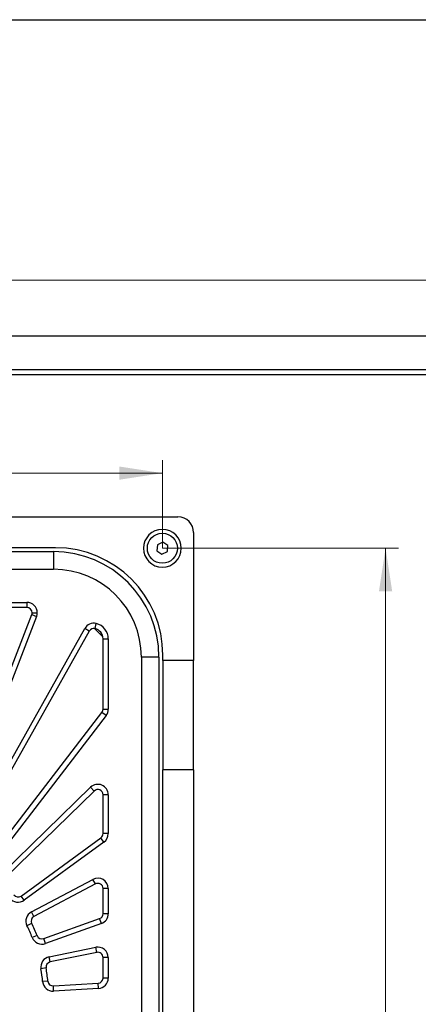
# Model space of a CAD drawing. Header units: millimetres. Extents: x 8 to 415, y 1 to 292.
# Tile 9 of 11: x 119 to 149, y 216 to 292. Entities that reach past the tile are written whole.
import ezdxf

# ---------------------------------------------------------------- set-up
doc = ezdxf.new("R2010")
doc.units = ezdxf.units.MM
doc.styles.add('SLDTEXTSTYLE1', font='TXT', dxfattribs={"width": 0.7})
doc.dimstyles.new('SLDDIMSTYLE0', dxfattribs={"dimtxt": 3.5, "dimasz": 3.302, "dimexe": 0, "dimexo": 0.0625, "dimgap": 0.875, "dimtad": 2, "dimlfac": 5, "dimrnd": 1e-09, "dimzin": 12, "dimdsep": 46, "dimtxsty": 'SLDTEXTSTYLE1', "dimsah": 1, "dimcen": 0.09, "dimadec": 0, "dimazin": 3, "dimtfac": 1, "dimtdec": 3, "dimtofl": 0, "dimtmove": 0, "dimatfit": 3, "dimfxl": 0, "dimfrac": 2, "dimtolj": 1, "dimtzin": 12, "dimarcsym": 0})

# ---------------------------------------------------------------- blocks, each defined once
blk = doc.blocks.new('_D')
at = {"color": 7, "linetype": 'Continuous', "lineweight": 0}
for p, q in [((43.77, 265.741), (43.77, 273.016)), ((161.77, 265.741), (161.77, 273.016)), ((161.77, 272.016), (43.77, 272.016))]:
    blk.add_line(p, q, dxfattribs=at)
at = {"color": 7, "linetype": 'Continuous', "lineweight": 18}
for points in [[(43.77, 272.016), (47.072, 271.508), (47.072, 272.524)], [(161.77, 272.016), (158.468, 272.524), (158.468, 271.508)]]:
    blk.add_solid(points, dxfattribs=at)
at = {"color": 7, "linetype": 'Continuous', "lineweight": 18, "insert": (99.095, 276.528), "char_height": 3.5, "attachment_point": 1, "style": 'SLDTEXTSTYLE1'}
blk.add_mtext('590', dxfattribs=at)
blk = doc.blocks.new('_D_6')
at = {"color": 7, "linetype": 'Continuous', "lineweight": 0}
for p, q in [((129.47, 251.441), (147.596, 251.441)), ((146.596, 166.041), (146.596, 251.441)), ((129.47, 166.041), (147.596, 166.041))]:
    blk.add_line(p, q, dxfattribs=at)
at = {"color": 7, "linetype": 'Continuous', "lineweight": 18}
for points in [[(146.596, 251.441), (146.088, 248.139), (147.104, 248.139)], [(146.596, 166.041), (147.104, 169.343), (146.088, 169.343)]]:
    blk.add_solid(points, dxfattribs=at)
at = {"color": 7, "linetype": 'Continuous', "lineweight": 18, "insert": (142.084, 204.891), "char_height": 3.5, "attachment_point": 1, "rotation": 90, "style": 'SLDTEXTSTYLE1'}
blk.add_mtext('427', dxfattribs=at)
blk = doc.blocks.new('_D_7')
at = {"color": 7, "linetype": 'Continuous', "lineweight": 0}
for p, q in [((76.07, 251.441), (76.07, 258.205)), ((129.47, 251.441), (129.47, 258.205)), ((129.47, 257.205), (76.07, 257.205))]:
    blk.add_line(p, q, dxfattribs=at)
at = {"color": 7, "linetype": 'Continuous', "lineweight": 18}
for points in [[(76.07, 257.205), (79.372, 256.697), (79.372, 257.713)], [(129.47, 257.205), (126.168, 257.713), (126.168, 256.697)]]:
    blk.add_solid(points, dxfattribs=at)
at = {"color": 7, "linetype": 'Continuous', "lineweight": 18, "insert": (99.095, 261.717), "char_height": 3.5, "attachment_point": 1, "style": 'SLDTEXTSTYLE1'}
blk.add_mtext('267', dxfattribs=at)

msp = doc.modelspace()

# ---------------------------------------------------------------- linework, layer by layer
at = {"color": 7, "linetype": 'Continuous', "lineweight": 25}
for p, q in [((20, 292), (415, 292)), ((45.7703, 267.7405), (159.7703, 267.7405)), ((156.1703, 265.1405), (49.3703, 265.1405)), ((156.1703, 264.7405), (49.3703, 264.7405)), ((74.8703, 253.8405), (130.6703, 253.8405)), ((131.8703, 252.6405), (131.8703, 242.8405)), ((129.0866, 251.6977), (129.0557, 251.2369)), ((129.5012, 251.9014), (129.0866, 251.6977)), ((129.8848, 251.6442), (129.5012, 251.9014)), ((129.8539, 251.1834), (129.8848, 251.6442)), ((84.1203, 251.1805), (121.1203, 251.1805)), ((121.2703, 251.4805), (84.2703, 251.4805)), ((121.1203, 251.1805), (121.1203, 249.8305)), ((129.0557, 251.2369), (129.4394, 250.9797)), ((129.4394, 250.9797), (129.8539, 251.1834)), ((84.1203, 249.8305), (121.1203, 249.8305)), ((115.3129, 247.2905), (119.0782, 247.2905)), ((119.0782, 247.2905), (119.0782, 246.8905)), ((112.8192, 229.2227), (119.4512, 246.3461)), ((119.0782, 246.8905), (115.3129, 246.8905)), ((119.4512, 246.3461), (119.8242, 246.2016)), ((119.4782, 246.4905), (119.8782, 246.4905)), ((119.8242, 246.2016), (113.1922, 229.0782)), ((124.3051, 245.2772), (124.3975, 245.6664)), ((114.1493, 228.6266), (123.5154, 245.2802)), ((123.864, 245.0841), (114.4979, 228.4305)), ((123.864, 245.0841), (123.5154, 245.2802)), ((124.9075, 244.6415), (124.2642, 245.2847)), ((124.9203, 239.0926), (124.9203, 244.4989)), ((124.9203, 244.4989), (125.3203, 244.4989)), ((125.3203, 244.4989), (125.3203, 239.0926)), ((129.2103, 243.0905), (127.8603, 243.0905)), ((127.8603, 243.0905), (127.8603, 174.0905)), ((129.2103, 243.0905), (129.2103, 174.0905)), ((129.5103, 242.8405), (129.5103, 243.2405)), ((131.8703, 242.8405), (129.5103, 242.8405)), ((129.5103, 242.8405), (129.5103, 234.4405)), ((131.8703, 234.4405), (131.8703, 242.8405)), ((116.0468, 227.4074), (124.8375, 238.8489)), ((125.1547, 238.6052), (124.8375, 238.8489)), ((124.9203, 239.0926), (125.3203, 239.0926)), ((125.1547, 238.6052), (116.364, 227.1637)), ((129.5103, 183.0405), (129.5103, 234.4405)), ((131.8703, 234.4405), (129.5103, 234.4405)), ((131.8703, 234.4405), (131.8703, 183.0405)), ((117.1551, 226.4607), (123.9617, 233.099)), ((124.241, 232.8126), (117.4344, 226.1743)), ((124.241, 232.8126), (123.9617, 233.099)), ((125.3203, 232.5262), (124.9203, 232.5262)), ((124.9203, 229.5451), (124.9203, 232.5262)), ((125.3203, 232.5262), (125.3203, 229.5451)), ((118.6324, 224.7563), (124.756, 229.2219)), ((124.9916, 228.8987), (124.756, 229.2219)), ((125.3203, 229.5451), (124.9203, 229.5451)), ((124.9916, 228.8987), (118.8681, 224.4332)), ((119.429, 223.5357), (124.1457, 226.0351)), ((124.333, 225.6816), (124.1457, 226.0351)), ((124.333, 225.6816), (119.6163, 223.1823)), ((124.9203, 223.3996), (124.9203, 225.3282)), ((125.3203, 225.3282), (124.9203, 225.3282)), ((125.3203, 225.3282), (125.3203, 223.3996)), ((118.8681, 224.4332), (118.6324, 224.7563)), ((119.6163, 223.1823), (119.429, 223.5357)), ((120.3663, 221.4842), (124.6554, 223.0231)), ((124.7904, 222.6466), (124.6554, 223.0231)), ((125.3203, 223.3996), (124.9203, 223.3996)), ((119.4446, 222.6525), (119.0856, 222.4762)), ((124.7904, 222.6466), (120.5013, 221.1077)), ((119.859, 221.7141), (119.4868, 221.5676)), ((120.5013, 221.1077), (120.3663, 221.4842)), ((120.7868, 220.0886), (124.36, 220.8192)), ((124.4401, 220.4273), (124.36, 220.8192)), ((120.8669, 219.6967), (120.7868, 220.0886)), ((124.4401, 220.4273), (120.8669, 219.6967)), ((124.9203, 218.458), (124.9203, 220.0354)), ((125.3203, 220.0354), (124.9203, 220.0354)), ((125.3203, 220.0354), (125.3203, 218.458)), ((120.5529, 219.2368), (120.1587, 219.1687)), ((125.3203, 218.458), (124.9203, 218.458)), ((120.6861, 218.2197), (120.2877, 218.1839)), ((121.1081, 217.8562), (124.5438, 218.0587)), ((121.1316, 217.4569), (121.1081, 217.8562)), ((124.5673, 217.6594), (121.1316, 217.4569)), ((124.5673, 217.6594), (124.5438, 218.0587))]:
    msp.add_line(p, q, dxfattribs=at)
msp.add_circle((129.4703, 251.4405), 1.15, dxfattribs=at)
for centre, radius, start, end in [((130.6703, 252.6405), 1.2, 0, 90), ((129.4703, 251.4405), 1.45, 0, 180), ((121.1203, 243.0905), 8.09, 0, 90), ((121.2703, 243.2405), 8.24, 0, 90), ((129.4703, 251.4405), 1.45, 180, 0), ((121.1203, 243.0905), 6.74, 0, 90), ((119.0782, 246.4905), 0.8, 0, 90), ((119.0782, 246.4905), 0.4, 0, 90), ((119.0782, 246.4905), 0.4, 338.828164, 0), ((119.0782, 246.4905), 0.8, 338.828164, 0), ((124.2127, 244.8881), 0.8, 76.643917, 150.646346), ((124.1203, 244.4989), 1.2, 0, 76.643917), ((124.2127, 244.8881), 0.4, 76.643917, 150.646346), ((124.1203, 244.4989), 0.8, 0, 76.643917), ((124.5203, 239.0926), 0.4, 322.464527, 0), ((124.5203, 239.0926), 0.8, 322.464527, 0), ((124.5203, 232.5262), 0.8, 0, 134.282709), ((124.5203, 232.5262), 0.4, 0, 134.282709), ((124.5203, 229.5451), 0.4, 306.100891, 0), ((124.5203, 229.5451), 0.8, 306.100891, 0), ((124.5203, 225.3282), 0.8, 0, 117.919073), ((124.5203, 225.3282), 0.4, 0, 117.919073), ((118.3967, 225.0795), 0.8, 217.861884, 306.100891), ((118.3967, 225.0795), 0.4, 217.861884, 306.100891), ((119.8036, 222.8289), 0.8, 117.919073, 206.15808), ((119.8036, 222.8289), 0.4, 117.919073, 206.15808), ((124.5203, 223.3996), 0.4, 289.737255, 0), ((124.5203, 223.3996), 0.8, 289.737255, 0), ((108.1203, 217.0905), 12.2165, 21.498247, 26.15808), ((108.1203, 217.0905), 12.6165, 21.498247, 26.15808), ((120.2312, 221.8607), 0.8, 201.498247, 289.737255), ((120.2312, 221.8607), 0.4, 201.498247, 289.737255), ((124.5203, 220.0354), 0.8, 0, 101.555436), ((120.947, 219.3048), 0.8, 101.555436, 189.794444), ((124.5203, 220.0354), 0.4, 0, 101.555436), ((108.1203, 217.0905), 12.2165, 5.134611, 9.794444), ((120.947, 219.3048), 0.4, 101.555436, 189.794444), ((108.1203, 217.0905), 12.6165, 5.134611, 9.794444), ((124.5203, 218.458), 0.4, 273.373618, 0), ((124.5203, 218.458), 0.8, 273.373618, 0), ((121.0845, 218.2555), 0.8, 185.134611, 273.373618), ((121.0845, 218.2555), 0.4, 185.134611, 273.373618)]:
    msp.add_arc(centre, radius, start, end, dxfattribs=at)

# ---------------------------------------------------------------- dimensions: what is measured, and where the dimension line sits
at = {"color": 7, "linetype": 'Continuous', "lineweight": 18}
for base, p1, p2, picture, middle in [((43.7703, 272.0164), (161.7703, 265.7405), (43.7703, 265.7405), '_D', (102.7703, 272.0164)), ((76.0703, 257.205), (129.4703, 251.4405), (76.0703, 251.4405), '_D_7', (102.7703, 257.205))]:
    dim = msp.add_linear_dim(base=base, p1=p1, p2=p2, dimstyle='SLDDIMSTYLE0', dxfattribs=at)
    dim.commit()
    dim.dimension.update_dxf_attribs({"geometry": picture, "text_midpoint": middle, "dimtype": 160})
dim = msp.add_linear_dim(base=(146.596, 251.4405), p1=(129.4703, 166.0405), p2=(129.4703, 251.4405), angle=90, dimstyle='SLDDIMSTYLE0', dxfattribs=at)
dim.commit()
dim.dimension.update_dxf_attribs({"geometry": '_D_6', "text_midpoint": (146.596, 208.7405), "dimtype": 160})

doc.saveas('drawing.dxf')
